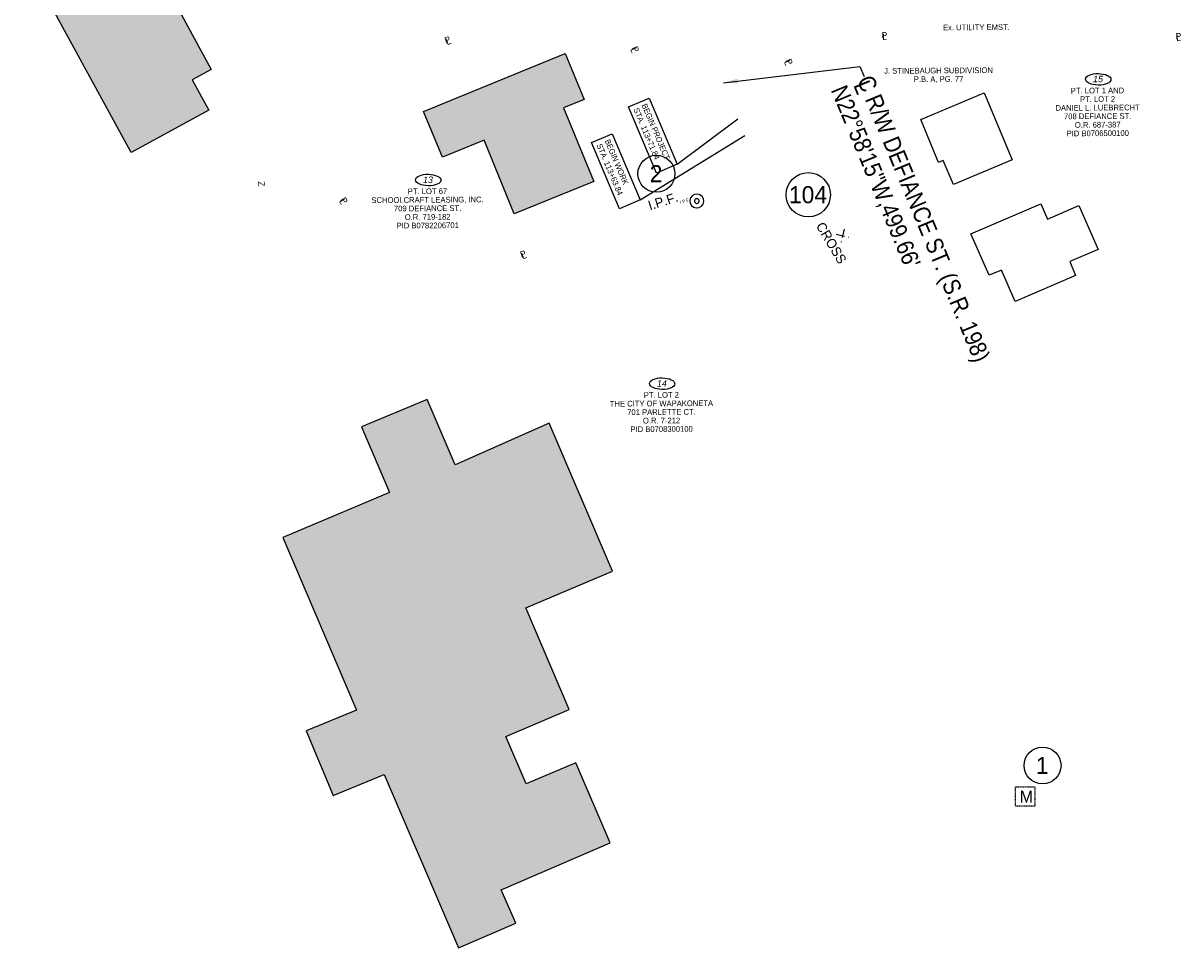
# Model space of a CAD drawing. Header units: feet. Extents: x 1485209 to 1496127, y 336129 to 339496.
# Tile 4 of 8: x 1495418 to 1495926, y 336553 to 336959. Entities that reach past the tile are written whole.
import ezdxf
from ezdxf.enums import TextEntityAlignment as Align

# ---------------------------------------------------------------- set-up
doc = ezdxf.new("R2010")
doc.units = ezdxf.units.FT
doc.header["$MEASUREMENT"] = 0
doc.linetypes.add('HIDDEN4', pattern=[0.09375, 0.0625, -0.03125])
for name, color, linetype in [('BD_X_Building', 130, 'Continuous'), ('BD_X_Hatch', 247, 'Continuous'), ('RW_P_Text-Parcel', 140, 'Continuous'), ('RW_X_Text-CLplat', 30, 'Continuous')]:
    doc.layers.add(name, color=color, linetype=linetype)
doc.styles.get("Standard").update_dxf_attribs({"font": 'font31.shx'})
doc.styles.add('Style-font31', font='font31.shx')
doc.styles.add('Text - CenterTop 0.14 Italic', font='ariali.ttf', dxfattribs={"height": 0.14})
doc.dimstyles.new('COEC', dxfattribs={"dimscale": 13.9, "dimtxt": 0.18, "dimasz": 0.18, "dimexe": 0.18, "dimexo": 0.0625, "dimgap": 0.09, "dimtad": 1, "dimzin": 0, "dimdsep": 46, "dimtxsty": 'Standard', "dimcen": 0.09, "dimclrd": 256, "dimclre": 256, "dimclrt": 256, "dimaunit": 1, "dimadec": 4, "dimazin": 0, "dimtfac": 1, "dimtofl": 0, "dimtmove": 0, "dimatfit": 3, "dimfxl": 1, "dimtolj": 1, "dimtzin": 0, "dimlwd": -1, "dimlwe": -1, "dimarcsym": 0})

# ---------------------------------------------------------------- blocks, each defined once
blk = doc.blocks.new('309')
at = {"color": 0, "linetype": 'HIDDEN4'}
for p, q in [((-0.0343, 0.0344), (0.0343, -0.0344)), ((0.0343, 0.0343), (-0.0343, -0.0344))]:
    blk.add_line(p, q, dxfattribs=at)

msp = doc.modelspace()

# ---------------------------------------------------------------- hatches: boundary and pattern name
at = {"layer": 'BD_X_Hatch'}
h = msp.add_hatch(color=255, dxfattribs=at)
h.dxf.hatch_style = 1
h.paths.add_polyline_path([(1495460.84, 337012.71), (1495418.49, 336989.19), (1495465.81, 336902.28), (1495500, 336920.78), (1495492.69, 336934.13), (1495500.93, 336938.6)])
h = msp.add_hatch(color=255, dxfattribs=at)
h.dxf.hatch_style = 1
h.paths.add_polyline_path([(1495655.61, 336921.84), (1495664.58, 336925.5), (1495656.35, 336945.67), (1495594.21, 336920.27), (1495602.45, 336900.11), (1495620.77, 336907.6), (1495633.99, 336875.24), (1495668.83, 336889.47)])
h = msp.add_hatch(color=255, dxfattribs=at)
h.dxf.hatch_style = 1
h.paths.add_polyline_path([(1495677, 336718.49), (1495649.25, 336783.43), (1495608.09, 336765.07), (1495595.8, 336793.84), (1495566.96, 336781.79), (1495579.25, 336753.03), (1495532.41, 336733.18), (1495564.74, 336657.42), (1495542.7, 336648.32), (1495554.46, 336620.01), (1495576.93, 336629.19), (1495609.52, 336553.08), (1495634.72, 336563.96), (1495628.27, 336578.56), (1495675.97, 336599.19), (1495660.99, 336634.25), (1495639.15, 336625.05), (1495630.25, 336645.89), (1495658.07, 336657.7), (1495639.03, 336702.27)])

# ---------------------------------------------------------------- linework, layer by layer
at = {"layer": 'BD_X_Building', "elevation": 924, "flags": 128}
for points in [[(1495418.49, 336989.19), (1495460.84, 337012.71), (1495500.93, 336938.6), (1495492.69, 336934.13), (1495500, 336920.78), (1495465.81, 336902.28)], [(1495826.62, 336888.13), (1495822.14, 336898.72), (1495820.06, 336897.89), (1495812.35, 336916.76), (1495840.09, 336928.47), (1495852.38, 336899.03)], [(1495842.32, 336848.42), (1495834.35, 336866.57), (1495865.03, 336879.64), (1495867.98, 336872.98), (1495881.64, 336878.96), (1495890.12, 336859.61), (1495877.66, 336854.3), (1495880.23, 336848.21), (1495853.78, 336836.79), (1495847.75, 336850.61)], [(1495675.97, 336599.19), (1495660.99, 336634.25), (1495639.15, 336625.05), (1495630.25, 336645.89), (1495658.07, 336657.7), (1495639.03, 336702.27), (1495677, 336718.49), (1495649.25, 336783.43), (1495608.09, 336765.07), (1495595.8, 336793.84), (1495566.96, 336781.79), (1495579.25, 336753.03), (1495532.41, 336733.18), (1495564.74, 336657.42), (1495542.7, 336648.32), (1495554.46, 336620.01), (1495576.93, 336629.19), (1495609.52, 336553.08), (1495634.72, 336563.96), (1495628.27, 336578.56)]]:
    msp.add_lwpolyline(points, close=True, dxfattribs=at)
at = {"layer": 'BD_X_Building', "elevation": 920.57, "flags": 128}
msp.add_lwpolyline([(1495656.35, 336945.67), (1495664.58, 336925.5), (1495655.61, 336921.84), (1495668.83, 336889.47), (1495633.99, 336875.24), (1495620.77, 336907.6), (1495602.45, 336900.11), (1495594.21, 336920.27), (1495656.35, 336945.67)], dxfattribs=at)
at = {"layer": 'RW_P_Text-Parcel'}
for p, q in [((1495705.41, 336897.05), (1495732, 336917.02)), ((1495689.23, 336881.39, -3.11), (1495735.13, 336909.65))]:
    msp.add_line(p, q, dxfattribs=at)
msp.add_lwpolyline([(1495696.35, 336893.21), (1495684.04, 336922.26), (1495693.1, 336926.09), (1495705.41, 336897.05)], close=True, dxfattribs=at)
at = {"layer": 'RW_P_Text-Parcel', "elevation": -3.11}
msp.add_lwpolyline([(1495680.17, 336877.55), (1495667.86, 336906.6), (1495676.91, 336910.44), (1495689.23, 336881.39)], close=True, dxfattribs=at)
at = {"layer": 'RW_P_Text-Parcel'}
msp.add_arc((1495714.07, 336880.91, 919.62), 1.02, 266.534, 265.534, dxfattribs=at)
for centre in [(1495890.21, 336934.34), (1495596.24, 336890.13), (1495698.87, 336800.73)]:
    msp.add_ellipse(centre, major_axis=(5.56, -0.08), ratio=0.4567, dxfattribs=at)
at = {"layer": 'RW_X_Text-CLplat', "linetype": 'HIDDEN4'}
for p, q in [((1495853.84, 336623.77, 914.71), (1495862.38, 336623.77, 914.71)), ((1495853.84, 336615.24, 914.71), (1495853.84, 336623.77, 914.71)), ((1495862.38, 336623.77, 914.71), (1495862.38, 336615.24, 914.71)), ((1495862.38, 336615.24, 914.71), (1495853.84, 336615.24, 914.71))]:
    msp.add_line(p, q, dxfattribs=at)
at = {"layer": 'RW_X_Text-CLplat'}
for centre, radius in [((1495696.31, 336892.89), 8.1), ((1495762.97, 336883.68, -10.85), 9.72), ((1495865.76, 336633.13), 8.1)]:
    msp.add_circle(centre, radius, dxfattribs=at)
msp.add_arc((1495714.07, 336880.91, 919.62), 3.06, 266.534, 265.534, dxfattribs=at)

# ---------------------------------------------------------------- block references
at = {"layer": 'RW_X_Text-CLplat', "xscale": 59.9999999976, "yscale": 59.9999999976, "zscale": 59.9999999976, "rotation": 31.89575310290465}
msp.add_blockref('309', (1495777.98, 336865.73, 918.8), dxfattribs=at)

# ---------------------------------------------------------------- texts
at = {"layer": 'RW_P_Text-Parcel', "style": 'Style-font31'}
for s, height, rotation, p in [('P', 2.8, 19.2939, (1495603.97, 336949.91)), ('P', 2.8, 0.0358, (1495795.11, 336952.27)), ('L', 2.8, 0.0358, (1495795.47, 336951.55)), ('P', 2.8, 0.7937, (1495924.1, 336951.86)), ('L', 2.8, 0.7937, (1495924.46, 336951.14)), ('L', 2.8, 19.2939, (1495604.54, 336949.35)), ('L', 2.8, 293.676, (1495684.8, 336947.49)), ('P', 2.8, 293.676, (1495685.32, 336948.1)), ('L', 2.8, 293.676, (1495752.23, 336941.99)), ('P', 2.8, 293.676, (1495752.75, 336942.6)), ('STA. 113+71.84', 2.5, 292.9758, (1495686.17, 336921.12)), ('STA. 113+63.84', 2.5, 292.9758, (1495669.99, 336905.46, -3.11)), ('Z', 2.8, 273.7177, (1495521.58, 336889.49)), ('L', 2.8, 301.9577, (1495557, 336880.78)), ('P', 2.8, 301.9577, (1495557.42, 336881.46)), ('P', 2.8, 19.2939, (1495637.12, 336855.9)), ('L', 2.8, 19.2939, (1495637.7, 336855.34))]:
    msp.add_text(s, height=height, rotation=rotation, dxfattribs=at).set_placement(p)
at = {"layer": 'RW_P_Text-Parcel', "style": 'Text - CenterTop 0.14 Italic'}
for s, p in [('15', (1495890.08, 336933.08)), ('13', (1495596.11, 336888.87)), ('14', (1495698.73, 336799.47))]:
    msp.add_text(s, height=2.8, dxfattribs=at).set_placement(p, align=Align.CENTER)
at = {"layer": 'RW_P_Text-Parcel', "style": 'Style-font31', "width": 0.9}
for s, p in [('BEGIN PROJECT', (1495689.76, 336922.99)), ('BEGIN WORK', (1495673.58, 336907.33, -3.11))]:
    msp.add_text(s, height=2.5, rotation=292.9758, dxfattribs=at).set_placement(p)
at = {"layer": 'RW_P_Text-Parcel'}
msp.add_text('I.P.F.', height=1.4, rotation=17.4917, dxfattribs=at).set_placement((1495706.9, 336879.6, 919.62))
at = {"layer": 'RW_P_Text-Parcel', "insert": (1495836.71, 336958.43), "char_height": 2.5, "width": 69.3471, "attachment_point": 2, "rotation": 0.3656, "line_spacing_factor": 0.9, "style": 'Style-font31'}
msp.add_mtext('Ex. UTILITY EMST.', dxfattribs=at)
at = {"layer": 'RW_P_Text-Parcel', "char_height": 2.5, "attachment_point": 2, "rotation": 0.3656, "line_spacing_factor": 0.9, "style": 'Style-font31'}
for s, insert in [('J. STINEBAUGH SUBDIVISION\\PP.B. A, PG. 77', (1495820.09, 336939.45)), ('PT. LOT 1 AND\\PPT. LOT 2\\PDANIEL L. LUEBRECHT\\P708 DEFIANCE ST.\\PO.R. 687-387\\PPID B0706500100', (1495889.85, 336930.66)), ('PT. LOT 67\\PSCHOOLCRAFT LEASING, INC.\\P709 DEFIANCE ST.\\PO.R. 719-182\\PPID B0782206701', (1495595.88, 336886.45)), ('PT. LOT 2\\PTHE CITY OF WAPAKONETA\\P701 PARLETTE CT.\\PO.R. 7-212\\PPID B0708300100', (1495698.51, 336797.05))]:
    msp.add_mtext_dynamic_manual_height_columns(s, width=69.3471, gutter_width=50, heights=[27.31], dxfattribs=dict(at, insert=insert))
at = {"layer": 'RW_X_Text-CLplat', "style": 'Style-font31', "width": 0.9}
for s, p in [('L', (1495782.6, 336931.8)), ('C R/W DEFIANCE ST. (S.R. 198)', (1495784.26, 336934.03)), ('N22°58\'15"W,499.66\'', (1495772.74, 336929.65))]:
    msp.add_text(s, height=7.5, rotation=292.5849, dxfattribs=at).set_placement(p)
at = {"layer": 'RW_X_Text-CLplat'}
for s, p in [('2', (1495696.18, 336889.15)), ('104', (1495762.84, 336879.94, -10.85)), ('1', (1495865.62, 336629.39))]:
    msp.add_text(s, height=7.5, dxfattribs=at).set_placement(p, align=Align.CENTER)
for s, rotation, p in [('I.P.F.', 17.4917, (1495693.47, 336876.8, 1477.49)), ('CROSS', 300.7661, (1495766.17, 336870.03, 1476.02))]:
    msp.add_text(s, height=4.2, rotation=rotation, dxfattribs=at).set_placement(p)
msp.add_text('M', height=5.19, dxfattribs=at).set_placement((1495855.78, 336616.86, 914.71))

# ---------------------------------------------------------------- leaders
msp.add_leader([(1495725.82, 336932.82), (1495785.64, 336939.97), (1495787.45, 336935.61)], dimstyle='COEC', override={"dimscale": 35}, dxfattribs=at)

doc.saveas('drawing.dxf')
